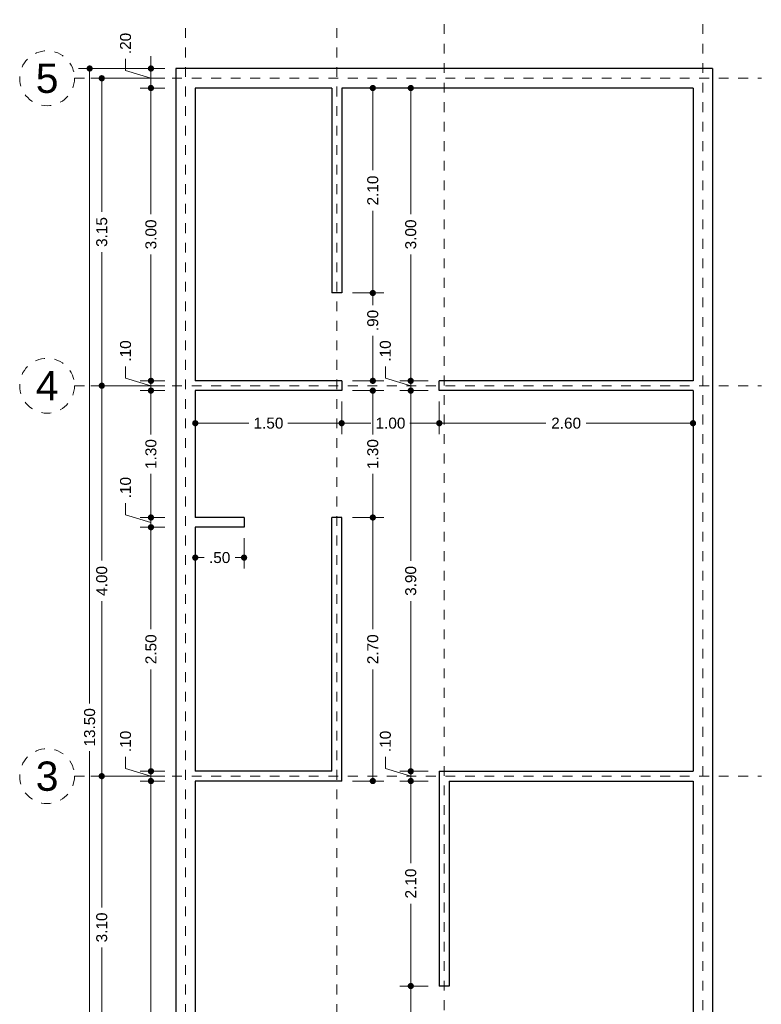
# Model space of a CAD drawing. Header units: millimetres. Extents: x 2565.5 to 2573.1, y 873.1 to 888.6.
# Tile 2 of 2: x 2565.5 to 2573.1, y 878.6 to 888.6. Entities that reach past the tile are written whole.
import ezdxf
from ezdxf.enums import TextEntityAlignment as Align

# ---------------------------------------------------------------- set-up
doc = ezdxf.new("R2010")
doc.units = ezdxf.units.MM
doc.header["$LTSCALE"] = 0.001
doc.linetypes.add('CENTER2', pattern=[28.575, 19.05, -3.175, 3.175, -3.175])
for name, color, linetype, lineweight in [('Cotas', 7, 'Continuous', 18), ('Ejes', 7, 'CENTER2', 5), ('Muros', 7, 'Continuous', 30)]:
    doc.layers.add(name, color=color, linetype=linetype, lineweight=lineweight)
doc.styles.get("Standard").update_dxf_attribs({"font": 'arial.ttf'})
doc.dimstyles.new('1-75', dxfattribs={"dimscale": 75, "dimtxt": 0.0015, "dimasz": 0.00085, "dimexe": 0.0015, "dimexo": 0.0015, "dimgap": 0.0008, "dimtad": 0, "dimzin": 4, "dimdsep": 46, "dimtxsty": 'Standard', "dimblk": 'DOT', "dimcen": 0.0009, "dimclrd": 256, "dimclre": 256, "dimclrt": 256, "dimadec": 0, "dimazin": 0, "dimtfac": 1, "dimtofl": 0, "dimtmove": 1, "dimatfit": 2, "dimfxl": 0.0015, "dimtfill": 1, "dimtolj": 1, "dimtzin": 4, "dimlwd": -1, "dimlwe": -1, "dimarcsym": 0})

# ---------------------------------------------------------------- blocks, each defined once
blk = doc.blocks.new('_DOT')
at = {"color": 0, "linetype": 'ByBlock'}
blk.add_line((-0.5, 0), (-1, 0), dxfattribs=at)
at = {"color": 0, "linetype": 'ByBlock', "const_width": 0.5}
blk.add_lwpolyline([(-0.25, 0, 1), (0.25, 0, 1)], format="xyb", close=True, dxfattribs=at)
blk = doc.blocks.new('*D3')
at = {"layer": 'Cotas', "transparency": 16777216}
for p, q in [((2567.035, 888.142), (2566.153, 888.142)), ((2566.266, 888.078), (2566.266, 881.636)), ((2566.266, 874.706), (2566.266, 881.148)), ((2567.035, 874.642), (2566.153, 874.642))]:
    blk.add_line(p, q, dxfattribs=at)
at = {"layer": 'Defpoints', "color": 0, "transparency": 16777216}
for p in [(2567.148, 888.142), (2566.266, 874.642), (2567.148, 874.642)]:
    blk.add_point(p, dxfattribs=at)
at = {"layer": 'Cotas', "transparency": 16777216, "xscale": 0.06375, "yscale": 0.06375, "zscale": 0.06375}
for p, rotation in [((2566.266, 888.142), 90), ((2566.266, 874.642), 270)]:
    blk.add_blockref('_DOT', p, dxfattribs=dict(at, rotation=rotation))
at = {"layer": 'Cotas', "transparency": 16777216, "insert": (2566.266, 881.392), "char_height": 0.1125, "attachment_point": 5, "rotation": 90, "bg_fill": 3, "box_fill_scale": 1.1, "bg_fill_color": 256, "bg_fill_true_color": 13158600, "bg_fill_transparency": 0}
blk.add_mtext('\\A1;13.50', dxfattribs=at)
blk = doc.blocks.new('*D5')
at = {"layer": 'Cotas', "transparency": 16777216}
for p, q in [((2567.035, 880.892), (2566.277, 880.892)), ((2566.39, 880.828), (2566.39, 879.548)), ((2566.39, 877.856), (2566.39, 879.136)), ((2567.035, 877.792), (2566.277, 877.792))]:
    blk.add_line(p, q, dxfattribs=at)
at = {"layer": 'Defpoints', "color": 0, "transparency": 16777216}
for p in [(2566.39, 880.892), (2567.148, 880.892), (2567.148, 877.792)]:
    blk.add_point(p, dxfattribs=at)
at = {"layer": 'Cotas', "transparency": 16777216, "xscale": 0.06375, "yscale": 0.06375, "zscale": 0.06375}
for p, rotation in [((2566.39, 880.892), 90), ((2566.39, 877.792), 270)]:
    blk.add_blockref('_DOT', p, dxfattribs=dict(at, rotation=rotation))
at = {"layer": 'Cotas', "transparency": 16777216, "insert": (2566.39, 879.342), "char_height": 0.1125, "attachment_point": 5, "rotation": 90, "bg_fill": 3, "box_fill_scale": 1.1, "bg_fill_color": 256, "bg_fill_true_color": 13158600, "bg_fill_transparency": 0}
blk.add_mtext('\\A1;3.10', dxfattribs=at)
blk = doc.blocks.new('*D6')
at = {"layer": 'Cotas', "transparency": 16777216}
for p, q in [((2567.035, 884.892), (2566.277, 884.892)), ((2566.39, 884.828), (2566.39, 883.1)), ((2566.39, 880.956), (2566.39, 882.684)), ((2567.035, 880.892), (2566.277, 880.892))]:
    blk.add_line(p, q, dxfattribs=at)
at = {"layer": 'Defpoints', "color": 0, "transparency": 16777216}
for p in [(2566.39, 884.892), (2567.148, 884.892), (2567.148, 880.892)]:
    blk.add_point(p, dxfattribs=at)
at = {"layer": 'Cotas', "transparency": 16777216, "xscale": 0.06375, "yscale": 0.06375, "zscale": 0.06375}
for p, rotation in [((2566.39, 884.892), 90), ((2566.39, 880.892), 270)]:
    blk.add_blockref('_DOT', p, dxfattribs=dict(at, rotation=rotation))
at = {"layer": 'Cotas', "transparency": 16777216, "insert": (2566.39, 882.892), "char_height": 0.1125, "attachment_point": 5, "rotation": 90, "bg_fill": 3, "box_fill_scale": 1.1, "bg_fill_color": 256, "bg_fill_true_color": 13158600, "bg_fill_transparency": 0}
blk.add_mtext('\\A1;4.00', dxfattribs=at)
blk = doc.blocks.new('*D7')
at = {"layer": 'Cotas', "transparency": 16777216}
for p, q in [((2567.035, 888.042), (2566.277, 888.042)), ((2566.39, 887.978), (2566.39, 886.674)), ((2566.39, 884.956), (2566.39, 886.261)), ((2567.035, 884.892), (2566.277, 884.892))]:
    blk.add_line(p, q, dxfattribs=at)
at = {"layer": 'Defpoints', "color": 0, "transparency": 16777216}
for p in [(2566.39, 888.042), (2567.148, 888.042), (2567.148, 884.892)]:
    blk.add_point(p, dxfattribs=at)
at = {"layer": 'Cotas', "transparency": 16777216, "xscale": 0.06375, "yscale": 0.06375, "zscale": 0.06375}
for p, rotation in [((2566.39, 888.042), 90), ((2566.39, 884.892), 270)]:
    blk.add_blockref('_DOT', p, dxfattribs=dict(at, rotation=rotation))
at = {"layer": 'Cotas', "transparency": 16777216, "insert": (2566.39, 886.467), "char_height": 0.1125, "attachment_point": 5, "rotation": 90, "bg_fill": 3, "box_fill_scale": 1.1, "bg_fill_color": 256, "bg_fill_true_color": 13158600, "bg_fill_transparency": 0}
blk.add_mtext('\\A1;3.15', dxfattribs=at)
blk = doc.blocks.new('*D24')
at = {"layer": 'Cotas', "transparency": 16777216}
for p, q in [((2567.035, 880.842), (2566.782, 880.842)), ((2566.894, 880.778), (2566.894, 877.998)), ((2566.894, 874.806), (2566.894, 877.586)), ((2567.035, 874.742), (2566.782, 874.742))]:
    blk.add_line(p, q, dxfattribs=at)
at = {"layer": 'Defpoints', "color": 0, "transparency": 16777216}
for p in [(2566.894, 880.842), (2567.148, 880.842), (2567.148, 874.742)]:
    blk.add_point(p, dxfattribs=at)
at = {"layer": 'Cotas', "transparency": 16777216, "xscale": 0.06375, "yscale": 0.06375, "zscale": 0.06375}
for p, rotation in [((2566.894, 880.842), 90), ((2566.894, 874.742), 270)]:
    blk.add_blockref('_DOT', p, dxfattribs=dict(at, rotation=rotation))
at = {"layer": 'Cotas', "transparency": 16777216, "insert": (2566.894, 877.792), "char_height": 0.1125, "attachment_point": 5, "rotation": 90, "bg_fill": 3, "box_fill_scale": 1.1, "bg_fill_color": 256, "bg_fill_true_color": 13158600, "bg_fill_transparency": 0}
blk.add_mtext('\\A1;6.10', dxfattribs=at)
blk = doc.blocks.new('*D25')
at = {"layer": 'Cotas', "transparency": 16777216}
for p, q in [((2566.634, 880.97), (2566.634, 881.09)), ((2566.894, 881.006), (2566.894, 881.07)), ((2566.894, 880.892), (2566.634, 880.97)), ((2567.035, 880.942), (2566.782, 880.942)), ((2566.894, 880.842), (2566.894, 880.942)), ((2567.035, 880.842), (2566.782, 880.842)), ((2566.894, 880.778), (2566.894, 880.715))]:
    blk.add_line(p, q, dxfattribs=at)
at = {"layer": 'Defpoints', "color": 0, "transparency": 16777216}
for p in [(2566.894, 880.942), (2567.148, 880.942), (2567.148, 880.842)]:
    blk.add_point(p, dxfattribs=at)
at = {"layer": 'Cotas', "transparency": 16777216, "xscale": 0.06375, "yscale": 0.06375, "zscale": 0.06375}
for p, rotation in [((2566.894, 880.942), 270), ((2566.894, 880.842), 90)]:
    blk.add_blockref('_DOT', p, dxfattribs=dict(at, rotation=rotation))
at = {"layer": 'Cotas', "transparency": 16777216, "insert": (2566.634, 881.248), "char_height": 0.1125, "attachment_point": 5, "rotation": 90, "bg_fill": 3, "box_fill_scale": 1.1, "bg_fill_color": 256, "bg_fill_true_color": 13158600, "bg_fill_transparency": 0}
blk.add_mtext('\\A1;.10', dxfattribs=at)
blk = doc.blocks.new('*D26')
at = {"layer": 'Cotas', "transparency": 16777216}
for p, q in [((2567.035, 883.442), (2566.782, 883.442)), ((2566.894, 883.378), (2566.894, 882.399)), ((2566.894, 881.006), (2566.894, 881.985)), ((2567.035, 880.942), (2566.782, 880.942))]:
    blk.add_line(p, q, dxfattribs=at)
at = {"layer": 'Defpoints', "color": 0, "transparency": 16777216}
for p in [(2566.894, 883.442), (2567.148, 883.442), (2567.148, 880.942)]:
    blk.add_point(p, dxfattribs=at)
at = {"layer": 'Cotas', "transparency": 16777216, "xscale": 0.06375, "yscale": 0.06375, "zscale": 0.06375}
for p, rotation in [((2566.894, 883.442), 90), ((2566.894, 880.942), 270)]:
    blk.add_blockref('_DOT', p, dxfattribs=dict(at, rotation=rotation))
at = {"layer": 'Cotas', "transparency": 16777216, "insert": (2566.894, 882.192), "char_height": 0.1125, "attachment_point": 5, "rotation": 90, "bg_fill": 3, "box_fill_scale": 1.1, "bg_fill_color": 256, "bg_fill_true_color": 13158600, "bg_fill_transparency": 0}
blk.add_mtext('\\A1;2.50', dxfattribs=at)
blk = doc.blocks.new('*D27')
at = {"layer": 'Cotas', "transparency": 16777216}
for p, q in [((2566.634, 883.57), (2566.634, 883.69)), ((2566.894, 883.606), (2566.894, 883.67)), ((2566.894, 883.492), (2566.634, 883.57)), ((2567.035, 883.542), (2566.782, 883.542)), ((2566.894, 883.442), (2566.894, 883.542)), ((2567.035, 883.442), (2566.782, 883.442)), ((2566.894, 883.378), (2566.894, 883.315))]:
    blk.add_line(p, q, dxfattribs=at)
at = {"layer": 'Defpoints', "color": 0, "transparency": 16777216}
for p in [(2566.894, 883.542), (2567.148, 883.542), (2567.148, 883.442)]:
    blk.add_point(p, dxfattribs=at)
at = {"layer": 'Cotas', "transparency": 16777216, "xscale": 0.06375, "yscale": 0.06375, "zscale": 0.06375}
for p, rotation in [((2566.894, 883.542), 270), ((2566.894, 883.442), 90)]:
    blk.add_blockref('_DOT', p, dxfattribs=dict(at, rotation=rotation))
at = {"layer": 'Cotas', "transparency": 16777216, "insert": (2566.634, 883.848), "char_height": 0.1125, "attachment_point": 5, "rotation": 90, "bg_fill": 3, "box_fill_scale": 1.1, "bg_fill_color": 256, "bg_fill_true_color": 13158600, "bg_fill_transparency": 0}
blk.add_mtext('\\A1;.10', dxfattribs=at)
blk = doc.blocks.new('*D28')
at = {"layer": 'Cotas', "transparency": 16777216}
for p, q in [((2567.035, 884.842), (2566.782, 884.842)), ((2566.894, 884.778), (2566.894, 884.393)), ((2566.894, 883.606), (2566.894, 883.991)), ((2567.035, 883.542), (2566.782, 883.542))]:
    blk.add_line(p, q, dxfattribs=at)
at = {"layer": 'Defpoints', "color": 0, "transparency": 16777216}
for p in [(2566.894, 884.842), (2567.148, 884.842), (2567.148, 883.542)]:
    blk.add_point(p, dxfattribs=at)
at = {"layer": 'Cotas', "transparency": 16777216, "xscale": 0.06375, "yscale": 0.06375, "zscale": 0.06375}
for p, rotation in [((2566.894, 884.842), 90), ((2566.894, 883.542), 270)]:
    blk.add_blockref('_DOT', p, dxfattribs=dict(at, rotation=rotation))
at = {"layer": 'Cotas', "transparency": 16777216, "insert": (2566.894, 884.192), "char_height": 0.1125, "attachment_point": 5, "rotation": 90, "bg_fill": 3, "box_fill_scale": 1.1, "bg_fill_color": 256, "bg_fill_true_color": 13158600, "bg_fill_transparency": 0}
blk.add_mtext('\\A1;1.30', dxfattribs=at)
blk = doc.blocks.new('*D29')
at = {"layer": 'Cotas', "transparency": 16777216}
for p, q in [((2566.634, 884.97), (2566.634, 885.09)), ((2566.894, 885.006), (2566.894, 885.07)), ((2566.894, 884.892), (2566.634, 884.97)), ((2567.035, 884.942), (2566.782, 884.942)), ((2566.894, 884.842), (2566.894, 884.942)), ((2567.035, 884.842), (2566.782, 884.842)), ((2566.894, 884.778), (2566.894, 884.715))]:
    blk.add_line(p, q, dxfattribs=at)
at = {"layer": 'Defpoints', "color": 0, "transparency": 16777216}
for p in [(2566.894, 884.942), (2567.148, 884.942), (2567.148, 884.842)]:
    blk.add_point(p, dxfattribs=at)
at = {"layer": 'Cotas', "transparency": 16777216, "xscale": 0.06375, "yscale": 0.06375, "zscale": 0.06375}
for p, rotation in [((2566.894, 884.942), 270), ((2566.894, 884.842), 90)]:
    blk.add_blockref('_DOT', p, dxfattribs=dict(at, rotation=rotation))
at = {"layer": 'Cotas', "transparency": 16777216, "insert": (2566.634, 885.248), "char_height": 0.1125, "attachment_point": 5, "rotation": 90, "bg_fill": 3, "box_fill_scale": 1.1, "bg_fill_color": 256, "bg_fill_true_color": 13158600, "bg_fill_transparency": 0}
blk.add_mtext('\\A1;.10', dxfattribs=at)
blk = doc.blocks.new('*D30')
at = {"layer": 'Cotas', "transparency": 16777216}
for p, q in [((2567.035, 887.942), (2566.782, 887.942)), ((2566.894, 887.878), (2566.894, 886.648)), ((2566.894, 885.006), (2566.894, 886.236)), ((2567.035, 884.942), (2566.782, 884.942))]:
    blk.add_line(p, q, dxfattribs=at)
at = {"layer": 'Defpoints', "color": 0, "transparency": 16777216}
for p in [(2566.894, 887.942), (2567.148, 887.942), (2567.148, 884.942)]:
    blk.add_point(p, dxfattribs=at)
at = {"layer": 'Cotas', "transparency": 16777216, "xscale": 0.06375, "yscale": 0.06375, "zscale": 0.06375}
for p, rotation in [((2566.894, 887.942), 90), ((2566.894, 884.942), 270)]:
    blk.add_blockref('_DOT', p, dxfattribs=dict(at, rotation=rotation))
at = {"layer": 'Cotas', "transparency": 16777216, "insert": (2566.894, 886.442), "char_height": 0.1125, "attachment_point": 5, "rotation": 90, "bg_fill": 3, "box_fill_scale": 1.1, "bg_fill_color": 256, "bg_fill_true_color": 13158600, "bg_fill_transparency": 0}
blk.add_mtext('\\A1;3.00', dxfattribs=at)
blk = doc.blocks.new('*D31')
at = {"layer": 'Cotas', "transparency": 16777216}
for p, q in [((2566.634, 888.12), (2566.634, 888.24)), ((2566.894, 888.206), (2566.894, 888.27)), ((2566.894, 888.042), (2566.634, 888.12)), ((2567.035, 888.142), (2566.782, 888.142)), ((2566.894, 887.942), (2566.894, 888.142)), ((2567.035, 887.942), (2566.782, 887.942)), ((2566.894, 887.878), (2566.894, 887.815))]:
    blk.add_line(p, q, dxfattribs=at)
at = {"layer": 'Defpoints', "color": 0, "transparency": 16777216}
for p in [(2566.894, 888.142), (2567.148, 888.142), (2567.148, 887.942)]:
    blk.add_point(p, dxfattribs=at)
at = {"layer": 'Cotas', "transparency": 16777216, "xscale": 0.06375, "yscale": 0.06375, "zscale": 0.06375}
for p, rotation in [((2566.894, 888.142), 270), ((2566.894, 887.942), 90)]:
    blk.add_blockref('_DOT', p, dxfattribs=dict(at, rotation=rotation))
at = {"layer": 'Cotas', "transparency": 16777216, "insert": (2566.634, 888.398), "char_height": 0.1125, "attachment_point": 5, "rotation": 90, "bg_fill": 3, "box_fill_scale": 1.1, "bg_fill_color": 256, "bg_fill_true_color": 13158600, "bg_fill_transparency": 0}
blk.add_mtext('\\A1;.20', dxfattribs=at)
blk = doc.blocks.new('*D35')
at = {"layer": 'Cotas', "transparency": 16777216}
for p, q in [((2569.735, 878.742), (2569.443, 878.742)), ((2569.556, 878.678), (2569.556, 878.45)), ((2569.556, 877.906), (2569.556, 878.134)), ((2569.735, 877.842), (2569.443, 877.842))]:
    blk.add_line(p, q, dxfattribs=at)
at = {"layer": 'Defpoints', "color": 0, "transparency": 16777216}
for p in [(2569.556, 878.742), (2569.848, 878.742), (2569.848, 877.842)]:
    blk.add_point(p, dxfattribs=at)
at = {"layer": 'Cotas', "transparency": 16777216, "xscale": 0.06375, "yscale": 0.06375, "zscale": 0.06375}
for p, rotation in [((2569.556, 878.742), 90), ((2569.556, 877.842), 270)]:
    blk.add_blockref('_DOT', p, dxfattribs=dict(at, rotation=rotation))
at = {"layer": 'Cotas', "transparency": 16777216, "insert": (2569.556, 878.292), "char_height": 0.1125, "attachment_point": 5, "rotation": 90, "bg_fill": 3, "box_fill_scale": 1.1, "bg_fill_color": 256, "bg_fill_true_color": 13158600, "bg_fill_transparency": 0}
blk.add_mtext('\\A1;.90', dxfattribs=at)
blk = doc.blocks.new('*D36')
at = {"layer": 'Cotas', "transparency": 16777216}
for p, q in [((2569.735, 880.842), (2569.443, 880.842)), ((2569.556, 880.778), (2569.556, 879.999)), ((2569.556, 878.806), (2569.556, 879.585)), ((2569.735, 878.742), (2569.443, 878.742))]:
    blk.add_line(p, q, dxfattribs=at)
at = {"layer": 'Defpoints', "color": 0, "transparency": 16777216}
for p in [(2569.556, 880.842), (2569.848, 880.842), (2569.848, 878.742)]:
    blk.add_point(p, dxfattribs=at)
at = {"layer": 'Cotas', "transparency": 16777216, "xscale": 0.06375, "yscale": 0.06375, "zscale": 0.06375}
for p, rotation in [((2569.556, 880.842), 90), ((2569.556, 878.742), 270)]:
    blk.add_blockref('_DOT', p, dxfattribs=dict(at, rotation=rotation))
at = {"layer": 'Cotas', "transparency": 16777216, "insert": (2569.556, 879.792), "char_height": 0.1125, "attachment_point": 5, "rotation": 90, "bg_fill": 3, "box_fill_scale": 1.1, "bg_fill_color": 256, "bg_fill_true_color": 13158600, "bg_fill_transparency": 0}
blk.add_mtext('\\A1;2.10', dxfattribs=at)
blk = doc.blocks.new('*D37')
at = {"layer": 'Cotas', "transparency": 16777216}
for p, q in [((2569.296, 880.97), (2569.296, 881.09)), ((2569.556, 881.006), (2569.556, 881.07)), ((2569.556, 880.892), (2569.296, 880.97)), ((2569.735, 880.942), (2569.443, 880.942)), ((2569.556, 880.842), (2569.556, 880.942)), ((2569.735, 880.842), (2569.443, 880.842)), ((2569.556, 880.778), (2569.556, 880.715))]:
    blk.add_line(p, q, dxfattribs=at)
at = {"layer": 'Defpoints', "color": 0, "transparency": 16777216}
for p in [(2569.556, 880.942), (2569.848, 880.942), (2569.848, 880.842)]:
    blk.add_point(p, dxfattribs=at)
at = {"layer": 'Cotas', "transparency": 16777216, "xscale": 0.06375, "yscale": 0.06375, "zscale": 0.06375}
for p, rotation in [((2569.556, 880.942), 270), ((2569.556, 880.842), 90)]:
    blk.add_blockref('_DOT', p, dxfattribs=dict(at, rotation=rotation))
at = {"layer": 'Cotas', "transparency": 16777216, "insert": (2569.296, 881.248), "char_height": 0.1125, "attachment_point": 5, "rotation": 90, "bg_fill": 3, "box_fill_scale": 1.1, "bg_fill_color": 256, "bg_fill_true_color": 13158600, "bg_fill_transparency": 0}
blk.add_mtext('\\A1;.10', dxfattribs=at)
blk = doc.blocks.new('*D38')
at = {"layer": 'Cotas', "transparency": 16777216}
for p, q in [((2569.735, 884.842), (2569.443, 884.842)), ((2569.556, 884.778), (2569.556, 883.098)), ((2569.556, 881.006), (2569.556, 882.686)), ((2569.735, 880.942), (2569.443, 880.942))]:
    blk.add_line(p, q, dxfattribs=at)
at = {"layer": 'Defpoints', "color": 0, "transparency": 16777216}
for p in [(2569.556, 884.842), (2569.848, 884.842), (2569.848, 880.942)]:
    blk.add_point(p, dxfattribs=at)
at = {"layer": 'Cotas', "transparency": 16777216, "xscale": 0.06375, "yscale": 0.06375, "zscale": 0.06375}
for p, rotation in [((2569.556, 884.842), 90), ((2569.556, 880.942), 270)]:
    blk.add_blockref('_DOT', p, dxfattribs=dict(at, rotation=rotation))
at = {"layer": 'Cotas', "transparency": 16777216, "insert": (2569.556, 882.892), "char_height": 0.1125, "attachment_point": 5, "rotation": 90, "bg_fill": 3, "box_fill_scale": 1.1, "bg_fill_color": 256, "bg_fill_true_color": 13158600, "bg_fill_transparency": 0}
blk.add_mtext('\\A1;3.90', dxfattribs=at)
blk = doc.blocks.new('*D39')
at = {"layer": 'Cotas', "transparency": 16777216}
for p, q in [((2569.296, 884.97), (2569.296, 885.09)), ((2569.556, 885.006), (2569.556, 885.07)), ((2569.556, 884.892), (2569.296, 884.97)), ((2569.735, 884.942), (2569.443, 884.942)), ((2569.556, 884.842), (2569.556, 884.942)), ((2569.735, 884.842), (2569.443, 884.842)), ((2569.556, 884.778), (2569.556, 884.715))]:
    blk.add_line(p, q, dxfattribs=at)
at = {"layer": 'Defpoints', "color": 0, "transparency": 16777216}
for p in [(2569.556, 884.942), (2569.848, 884.942), (2569.848, 884.842)]:
    blk.add_point(p, dxfattribs=at)
at = {"layer": 'Cotas', "transparency": 16777216, "xscale": 0.06375, "yscale": 0.06375, "zscale": 0.06375}
for p, rotation in [((2569.556, 884.942), 270), ((2569.556, 884.842), 90)]:
    blk.add_blockref('_DOT', p, dxfattribs=dict(at, rotation=rotation))
at = {"layer": 'Cotas', "transparency": 16777216, "insert": (2569.296, 885.248), "char_height": 0.1125, "attachment_point": 5, "rotation": 90, "bg_fill": 3, "box_fill_scale": 1.1, "bg_fill_color": 256, "bg_fill_true_color": 13158600, "bg_fill_transparency": 0}
blk.add_mtext('\\A1;.10', dxfattribs=at)
blk = doc.blocks.new('*D40')
at = {"layer": 'Cotas', "transparency": 16777216}
for p, q in [((2569.621, 887.942), (2569.443, 887.942)), ((2569.556, 887.878), (2569.556, 886.648)), ((2569.556, 885.006), (2569.556, 886.236)), ((2569.735, 884.942), (2569.443, 884.942))]:
    blk.add_line(p, q, dxfattribs=at)
at = {"layer": 'Defpoints', "color": 0, "transparency": 16777216}
for p in [(2569.556, 887.942), (2569.734, 887.942), (2569.848, 884.942)]:
    blk.add_point(p, dxfattribs=at)
at = {"layer": 'Cotas', "transparency": 16777216, "xscale": 0.06375, "yscale": 0.06375, "zscale": 0.06375}
for p, rotation in [((2569.556, 887.942), 90), ((2569.556, 884.942), 270)]:
    blk.add_blockref('_DOT', p, dxfattribs=dict(at, rotation=rotation))
at = {"layer": 'Cotas', "transparency": 16777216, "insert": (2569.556, 886.442), "char_height": 0.1125, "attachment_point": 5, "rotation": 90, "bg_fill": 3, "box_fill_scale": 1.1, "bg_fill_color": 256, "bg_fill_true_color": 13158600, "bg_fill_transparency": 0}
blk.add_mtext('\\A1;3.00', dxfattribs=at)
blk = doc.blocks.new('*D41')
at = {"layer": 'Cotas', "transparency": 16777216}
for p, q in [((2568.96, 887.942), (2569.28, 887.942)), ((2569.167, 887.878), (2569.167, 887.099)), ((2569.167, 885.906), (2569.167, 886.685)), ((2568.96, 885.842), (2569.28, 885.842))]:
    blk.add_line(p, q, dxfattribs=at)
at = {"layer": 'Defpoints', "color": 0, "transparency": 16777216}
for p in [(2568.848, 887.942), (2568.848, 885.842), (2569.167, 885.842)]:
    blk.add_point(p, dxfattribs=at)
at = {"layer": 'Cotas', "transparency": 16777216, "xscale": 0.06375, "yscale": 0.06375, "zscale": 0.06375}
for p, rotation in [((2569.167, 887.942), 90), ((2569.167, 885.842), 270)]:
    blk.add_blockref('_DOT', p, dxfattribs=dict(at, rotation=rotation))
at = {"layer": 'Cotas', "transparency": 16777216, "insert": (2569.167, 886.892), "char_height": 0.1125, "attachment_point": 5, "rotation": 90, "bg_fill": 3, "box_fill_scale": 1.1, "bg_fill_color": 256, "bg_fill_true_color": 13158600, "bg_fill_transparency": 0}
blk.add_mtext('\\A1;2.10', dxfattribs=at)
blk = doc.blocks.new('*D42')
at = {"layer": 'Cotas', "transparency": 16777216}
for p, q in [((2568.96, 885.842), (2569.28, 885.842)), ((2569.167, 885.778), (2569.167, 885.718)), ((2569.167, 885.006), (2569.167, 885.402)), ((2568.96, 884.942), (2569.28, 884.942))]:
    blk.add_line(p, q, dxfattribs=at)
at = {"layer": 'Defpoints', "color": 0, "transparency": 16777216}
for p in [(2568.848, 885.842), (2568.848, 884.942), (2569.167, 884.942)]:
    blk.add_point(p, dxfattribs=at)
at = {"layer": 'Cotas', "transparency": 16777216, "xscale": 0.06375, "yscale": 0.06375, "zscale": 0.06375}
for p, rotation in [((2569.167, 885.842), 90), ((2569.167, 884.942), 270)]:
    blk.add_blockref('_DOT', p, dxfattribs=dict(at, rotation=rotation))
at = {"layer": 'Cotas', "transparency": 16777216, "insert": (2569.167, 885.56), "char_height": 0.1125, "attachment_point": 5, "rotation": 90, "bg_fill": 3, "box_fill_scale": 1.1, "bg_fill_color": 256, "bg_fill_true_color": 13158600, "bg_fill_transparency": 0}
blk.add_mtext('\\A1;.90', dxfattribs=at)
blk = doc.blocks.new('*D43')
at = {"layer": 'Cotas', "transparency": 16777216}
for p, q in [((2568.96, 884.842), (2569.28, 884.842)), ((2569.167, 884.778), (2569.167, 884.393)), ((2569.167, 883.606), (2569.167, 883.991)), ((2568.96, 883.542), (2569.28, 883.542))]:
    blk.add_line(p, q, dxfattribs=at)
at = {"layer": 'Defpoints', "color": 0, "transparency": 16777216}
for p in [(2568.848, 884.842), (2568.848, 883.542), (2569.167, 883.542)]:
    blk.add_point(p, dxfattribs=at)
at = {"layer": 'Cotas', "transparency": 16777216, "xscale": 0.06375, "yscale": 0.06375, "zscale": 0.06375}
for p, rotation in [((2569.167, 884.842), 90), ((2569.167, 883.542), 270)]:
    blk.add_blockref('_DOT', p, dxfattribs=dict(at, rotation=rotation))
at = {"layer": 'Cotas', "transparency": 16777216, "insert": (2569.167, 884.192), "char_height": 0.1125, "attachment_point": 5, "rotation": 90, "bg_fill": 3, "box_fill_scale": 1.1, "bg_fill_color": 256, "bg_fill_true_color": 13158600, "bg_fill_transparency": 0}
blk.add_mtext('\\A1;1.30', dxfattribs=at)
blk = doc.blocks.new('*D44')
at = {"layer": 'Cotas', "transparency": 16777216}
for p, q in [((2568.96, 883.542), (2569.28, 883.542)), ((2569.167, 883.478), (2569.167, 882.399)), ((2569.167, 880.906), (2569.167, 881.985)), ((2568.96, 880.842), (2569.28, 880.842))]:
    blk.add_line(p, q, dxfattribs=at)
at = {"layer": 'Defpoints', "color": 0, "transparency": 16777216}
for p in [(2568.848, 883.542), (2568.848, 880.842), (2569.167, 880.842)]:
    blk.add_point(p, dxfattribs=at)
at = {"layer": 'Cotas', "transparency": 16777216, "xscale": 0.06375, "yscale": 0.06375, "zscale": 0.06375}
for p, rotation in [((2569.167, 883.542), 90), ((2569.167, 880.842), 270)]:
    blk.add_blockref('_DOT', p, dxfattribs=dict(at, rotation=rotation))
at = {"layer": 'Cotas', "transparency": 16777216, "insert": (2569.167, 882.192), "char_height": 0.1125, "attachment_point": 5, "rotation": 90, "bg_fill": 3, "box_fill_scale": 1.1, "bg_fill_color": 256, "bg_fill_true_color": 13158600, "bg_fill_transparency": 0}
blk.add_mtext('\\A1;2.70', dxfattribs=at)
blk = doc.blocks.new('*D45')
at = {"layer": 'Cotas', "transparency": 16777216}
for p, q in [((2567.348, 884.73), (2567.348, 884.396)), ((2568.848, 884.73), (2568.848, 884.396)), ((2567.411, 884.508), (2567.897, 884.508)), ((2568.784, 884.508), (2568.298, 884.508))]:
    blk.add_line(p, q, dxfattribs=at)
at = {"layer": 'Defpoints', "color": 0, "transparency": 16777216}
for p in [(2567.348, 884.842), (2568.848, 884.842), (2568.848, 884.508)]:
    blk.add_point(p, dxfattribs=at)
at = {"layer": 'Cotas', "transparency": 16777216, "xscale": 0.06375, "yscale": 0.06375, "zscale": 0.06375, "rotation": 180}
blk.add_blockref('_DOT', (2567.348, 884.508), dxfattribs=at)
at = {"layer": 'Cotas', "transparency": 16777216, "xscale": 0.06375, "yscale": 0.06375, "zscale": 0.06375}
blk.add_blockref('_DOT', (2568.848, 884.508), dxfattribs=at)
at = {"layer": 'Cotas', "transparency": 16777216, "insert": (2568.098, 884.508), "char_height": 0.1125, "attachment_point": 5, "bg_fill": 3, "box_fill_scale": 1.1, "bg_fill_color": 256, "bg_fill_true_color": 13158600, "bg_fill_transparency": 0}
blk.add_mtext('\\A1;1.50', dxfattribs=at)
blk = doc.blocks.new('*D46')
at = {"layer": 'Cotas', "transparency": 16777216}
for p, q in [((2568.848, 884.73), (2568.848, 884.396)), ((2569.848, 884.73), (2569.848, 884.396)), ((2568.911, 884.508), (2569.147, 884.508)), ((2569.784, 884.508), (2569.548, 884.508))]:
    blk.add_line(p, q, dxfattribs=at)
at = {"layer": 'Defpoints', "color": 0, "transparency": 16777216}
for p in [(2568.848, 884.842), (2569.848, 884.842), (2569.848, 884.508)]:
    blk.add_point(p, dxfattribs=at)
at = {"layer": 'Cotas', "transparency": 16777216, "xscale": 0.06375, "yscale": 0.06375, "zscale": 0.06375, "rotation": 180}
blk.add_blockref('_DOT', (2568.848, 884.508), dxfattribs=at)
at = {"layer": 'Cotas', "transparency": 16777216, "xscale": 0.06375, "yscale": 0.06375, "zscale": 0.06375}
blk.add_blockref('_DOT', (2569.848, 884.508), dxfattribs=at)
at = {"layer": 'Cotas', "transparency": 16777216, "insert": (2569.348, 884.508), "char_height": 0.1125, "attachment_point": 5, "bg_fill": 3, "box_fill_scale": 1.1, "bg_fill_color": 256, "bg_fill_true_color": 13158600, "bg_fill_transparency": 0}
blk.add_mtext('\\A1;1.00', dxfattribs=at)
blk = doc.blocks.new('*D47')
at = {"layer": 'Cotas', "transparency": 16777216}
for p, q in [((2569.848, 884.73), (2569.848, 884.396)), ((2572.448, 884.73), (2572.448, 884.396)), ((2569.911, 884.508), (2570.941, 884.508)), ((2572.384, 884.508), (2571.354, 884.508))]:
    blk.add_line(p, q, dxfattribs=at)
at = {"layer": 'Defpoints', "color": 0, "transparency": 16777216}
for p in [(2569.848, 884.842), (2572.448, 884.842), (2572.448, 884.508)]:
    blk.add_point(p, dxfattribs=at)
at = {"layer": 'Cotas', "transparency": 16777216, "xscale": 0.06375, "yscale": 0.06375, "zscale": 0.06375, "rotation": 180}
blk.add_blockref('_DOT', (2569.848, 884.508), dxfattribs=at)
at = {"layer": 'Cotas', "transparency": 16777216, "xscale": 0.06375, "yscale": 0.06375, "zscale": 0.06375}
blk.add_blockref('_DOT', (2572.448, 884.508), dxfattribs=at)
at = {"layer": 'Cotas', "transparency": 16777216, "insert": (2571.148, 884.508), "char_height": 0.1125, "attachment_point": 5, "bg_fill": 3, "box_fill_scale": 1.1, "bg_fill_color": 256, "bg_fill_true_color": 13158600, "bg_fill_transparency": 0}
blk.add_mtext('\\A1;2.60', dxfattribs=at)
blk = doc.blocks.new('*D48')
at = {"layer": 'Cotas', "transparency": 16777216}
for p, q in [((2567.348, 883.33), (2567.348, 883.019)), ((2567.848, 883.33), (2567.848, 883.019)), ((2567.411, 883.131), (2567.439, 883.131)), ((2567.784, 883.131), (2567.756, 883.131))]:
    blk.add_line(p, q, dxfattribs=at)
at = {"layer": 'Defpoints', "color": 0, "transparency": 16777216}
for p in [(2567.348, 883.442), (2567.848, 883.442), (2567.848, 883.131)]:
    blk.add_point(p, dxfattribs=at)
at = {"layer": 'Cotas', "transparency": 16777216, "xscale": 0.06375, "yscale": 0.06375, "zscale": 0.06375, "rotation": 180}
blk.add_blockref('_DOT', (2567.348, 883.131), dxfattribs=at)
at = {"layer": 'Cotas', "transparency": 16777216, "xscale": 0.06375, "yscale": 0.06375, "zscale": 0.06375}
blk.add_blockref('_DOT', (2567.848, 883.131), dxfattribs=at)
at = {"layer": 'Cotas', "transparency": 16777216, "insert": (2567.598, 883.131), "char_height": 0.1125, "attachment_point": 5, "bg_fill": 3, "box_fill_scale": 1.1, "bg_fill_color": 256, "bg_fill_true_color": 13158600, "bg_fill_transparency": 0}
blk.add_mtext('\\A1;.50', dxfattribs=at)

msp = doc.modelspace()

# ---------------------------------------------------------------- linework, layer by layer
at = {"layer": 'Ejes', "linetype": 'CENTER2'}
for p, q in [((2567.248, 873.656), (2567.248, 888.642)), ((2568.798, 873.656), (2568.798, 888.642)), ((2569.898, 873.696), (2569.898, 888.642)), ((2572.548, 873.696), (2572.548, 888.642)), ((2566.112, 888.042), (2573.148, 888.042)), ((2566.112, 884.892), (2573.148, 884.892)), ((2566.112, 880.892), (2573.148, 880.892))]:
    msp.add_line(p, q, dxfattribs=at)
at = {"layer": 'Ejes'}
for centre in [(2565.83, 888.042), (2565.83, 884.892), (2565.83, 880.892)]:
    msp.add_circle(centre, 0.281, dxfattribs=at)
at = {"layer": 'Muros'}
for p, q in [((2567.148, 888.142), (2567.148, 874.642)), ((2572.648, 888.142), (2567.148, 888.142)), ((2572.648, 888.142), (2572.648, 874.642)), ((2567.348, 887.942), (2567.348, 884.942)), ((2568.748, 887.942), (2567.348, 887.942)), ((2568.748, 887.942), (2568.748, 885.842)), ((2572.448, 887.942), (2568.848, 887.942)), ((2568.848, 887.942), (2568.848, 885.842)), ((2572.448, 887.942), (2572.448, 884.942)), ((2568.848, 885.842), (2568.748, 885.842)), ((2568.848, 884.942), (2567.348, 884.942)), ((2568.848, 884.942), (2568.848, 884.842)), ((2572.448, 884.942), (2569.848, 884.942)), ((2569.848, 884.842), (2569.848, 884.942)), ((2568.848, 884.842), (2567.348, 884.842)), ((2567.348, 884.842), (2567.348, 883.542)), ((2572.448, 884.842), (2569.848, 884.842)), ((2572.448, 884.842), (2572.448, 880.942)), ((2567.848, 883.542), (2567.348, 883.542)), ((2567.848, 883.542), (2567.848, 883.442)), ((2568.748, 880.942), (2568.748, 883.542)), ((2568.848, 883.542), (2568.748, 883.542)), ((2568.848, 880.842), (2568.848, 883.542)), ((2567.848, 883.442), (2567.348, 883.442)), ((2567.348, 883.442), (2567.348, 880.942)), ((2568.748, 880.942), (2567.348, 880.942)), ((2569.848, 880.942), (2569.848, 878.742)), ((2569.848, 880.942), (2572.448, 880.942)), ((2568.848, 880.842), (2567.348, 880.842)), ((2567.348, 880.842), (2567.348, 874.742)), ((2569.948, 880.842), (2569.948, 878.742)), ((2569.948, 880.842), (2572.448, 880.842)), ((2572.448, 880.842), (2572.448, 877.842)), ((2569.948, 878.742), (2569.848, 878.742))]:
    msp.add_line(p, q, dxfattribs=at)

# ---------------------------------------------------------------- texts
at = {"layer": 'Ejes'}
for s, p in [('5', (2565.83, 888.042)), ('4', (2565.83, 884.892)), ('3', (2565.83, 880.892))]:
    msp.add_text(s, height=0.3, dxfattribs=at).set_placement(p, align=Align.MIDDLE_CENTER)

# ---------------------------------------------------------------- next in the draw order: dimensions: what is measured, and where the dimension line sits
at = {"layer": 'Cotas'}
for base, p1, p2, picture, middle in [((2566.266, 874.642), (2567.148, 888.142), (2567.148, 874.642), '*D3', (2566.266, 881.392)), ((2569.167, 885.842), (2568.848, 887.942), (2568.848, 885.842), '*D41', (2569.167, 886.892)), ((2569.556, 878.742), (2569.848, 877.842), (2569.848, 878.742), '*D35', (2569.556, 878.292))]:
    dim = msp.add_linear_dim(base=base, p1=p1, p2=p2, angle=90, dimstyle='1-75', dxfattribs=at)
    dim.commit()
    dim.dimension.update_dxf_attribs({"geometry": picture, "text_midpoint": middle})
dim = msp.add_linear_dim(base=(2567.848, 883.131), p1=(2567.348, 883.442), p2=(2567.848, 883.442), dimstyle='1-75', dxfattribs=at)
dim.commit()
dim.dimension.update_dxf_attribs({"geometry": '*D48', "text_midpoint": (2567.598, 883.131), "dimtype": 160})

# ---------------------------------------------------------------- next in the draw order: dimensions: what is measured, and where the dimension line sits
for base, p1, p2, picture, middle in [((2566.39, 880.892), (2567.148, 877.792), (2567.148, 880.892), '*D5', (2566.39, 879.342)), ((2569.556, 880.842), (2569.848, 878.742), (2569.848, 880.842), '*D36', (2569.556, 879.792))]:
    dim = msp.add_linear_dim(base=base, p1=p1, p2=p2, angle=90, dimstyle='1-75', dxfattribs=at)
    dim.commit()
    dim.dimension.update_dxf_attribs({"geometry": picture, "text_midpoint": middle})

# ---------------------------------------------------------------- next in the draw order: dimensions: what is measured, and where the dimension line sits
for base, p1, p2, picture, middle in [((2566.39, 884.892), (2567.148, 880.892), (2567.148, 884.892), '*D6', (2566.39, 882.892)), ((2569.556, 880.942), (2569.848, 880.842), (2569.848, 880.942), '*D37', (2569.296, 881.15))]:
    dim = msp.add_linear_dim(base=base, p1=p1, p2=p2, angle=90, dimstyle='1-75', dxfattribs=at)
    dim.commit()
    dim.dimension.update_dxf_attribs({"geometry": picture, "text_midpoint": middle})

# ---------------------------------------------------------------- next in the draw order: dimensions: what is measured, and where the dimension line sits
for base, p1, p2, picture, middle in [((2566.39, 888.042), (2567.148, 884.892), (2567.148, 888.042), '*D7', (2566.39, 886.467)), ((2569.556, 884.842), (2569.848, 880.942), (2569.848, 884.842), '*D38', (2569.556, 882.892)), ((2566.894, 880.842), (2567.148, 874.742), (2567.148, 880.842), '*D24', (2566.894, 877.792))]:
    dim = msp.add_linear_dim(base=base, p1=p1, p2=p2, angle=90, dimstyle='1-75', dxfattribs=at)
    dim.commit()
    dim.dimension.update_dxf_attribs({"geometry": picture, "text_midpoint": middle})

# ---------------------------------------------------------------- next in the draw order: dimensions: what is measured, and where the dimension line sits
for base, p1, p2, picture, middle in [((2569.556, 884.942), (2569.848, 884.842), (2569.848, 884.942), '*D39', (2569.296, 885.15)), ((2566.894, 880.942), (2567.148, 880.842), (2567.148, 880.942), '*D25', (2566.634, 881.15))]:
    dim = msp.add_linear_dim(base=base, p1=p1, p2=p2, angle=90, dimstyle='1-75', dxfattribs=at)
    dim.commit()
    dim.dimension.update_dxf_attribs({"geometry": picture, "text_midpoint": middle})

# ---------------------------------------------------------------- next in the draw order: dimensions: what is measured, and where the dimension line sits
for base, p1, p2, picture, middle in [((2569.556, 887.942), (2569.848, 884.942), (2569.734, 887.942), '*D40', (2569.556, 886.442)), ((2566.894, 883.442), (2567.148, 880.942), (2567.148, 883.442), '*D26', (2566.894, 882.192))]:
    dim = msp.add_linear_dim(base=base, p1=p1, p2=p2, angle=90, dimstyle='1-75', dxfattribs=at)
    dim.commit()
    dim.dimension.update_dxf_attribs({"geometry": picture, "text_midpoint": middle})
dim = msp.add_linear_dim(base=(2569.167, 884.942), p1=(2568.848, 885.842), p2=(2568.848, 884.942), angle=90, dimstyle='1-75', override={"dimjust": 1}, dxfattribs=at)
dim.commit()
dim.dimension.update_dxf_attribs({"geometry": '*D42', "text_midpoint": (2569.167, 885.56)})

# ---------------------------------------------------------------- next in the draw order: dimensions: what is measured, and where the dimension line sits
for base, p1, p2, picture, middle in [((2569.167, 883.542), (2568.848, 884.842), (2568.848, 883.542), '*D43', (2569.167, 884.192)), ((2566.894, 883.542), (2567.148, 883.442), (2567.148, 883.542), '*D27', (2566.634, 883.75))]:
    dim = msp.add_linear_dim(base=base, p1=p1, p2=p2, angle=90, dimstyle='1-75', dxfattribs=at)
    dim.commit()
    dim.dimension.update_dxf_attribs({"geometry": picture, "text_midpoint": middle})

# ---------------------------------------------------------------- next in the draw order: dimensions: what is measured, and where the dimension line sits
for base, p1, p2, picture, middle in [((2566.894, 884.842), (2567.148, 883.542), (2567.148, 884.842), '*D28', (2566.894, 884.192)), ((2569.167, 880.842), (2568.848, 883.542), (2568.848, 880.842), '*D44', (2569.167, 882.192))]:
    dim = msp.add_linear_dim(base=base, p1=p1, p2=p2, angle=90, dimstyle='1-75', dxfattribs=at)
    dim.commit()
    dim.dimension.update_dxf_attribs({"geometry": picture, "text_midpoint": middle})
dim = msp.add_linear_dim(base=(2568.848, 884.508), p1=(2567.348, 884.842), p2=(2568.848, 884.842), dimstyle='1-75', dxfattribs=at)
dim.commit()
dim.dimension.update_dxf_attribs({"geometry": '*D45', "text_midpoint": (2568.098, 884.508)})

# ---------------------------------------------------------------- next in the draw order: dimensions: what is measured, and where the dimension line sits
dim = msp.add_linear_dim(base=(2566.894, 884.942), p1=(2567.148, 884.842), p2=(2567.148, 884.942), angle=90, dimstyle='1-75', dxfattribs=at)
dim.commit()
dim.dimension.update_dxf_attribs({"geometry": '*D29', "text_midpoint": (2566.634, 885.15)})
dim = msp.add_linear_dim(base=(2569.848, 884.508), p1=(2568.848, 884.842), p2=(2569.848, 884.842), dimstyle='1-75', dxfattribs=at)
dim.commit()
dim.dimension.update_dxf_attribs({"geometry": '*D46', "text_midpoint": (2569.348, 884.508)})

# ---------------------------------------------------------------- next in the draw order: dimensions: what is measured, and where the dimension line sits
dim = msp.add_linear_dim(base=(2566.894, 887.942), p1=(2567.148, 884.942), p2=(2567.148, 887.942), angle=90, dimstyle='1-75', dxfattribs=at)
dim.commit()
dim.dimension.update_dxf_attribs({"geometry": '*D30', "text_midpoint": (2566.894, 886.442)})
dim = msp.add_linear_dim(base=(2572.448, 884.508), p1=(2569.848, 884.842), p2=(2572.448, 884.842), dimstyle='1-75', dxfattribs=at)
dim.commit()
dim.dimension.update_dxf_attribs({"geometry": '*D47', "text_midpoint": (2571.148, 884.508)})

# ---------------------------------------------------------------- next in the draw order: dimensions: what is measured, and where the dimension line sits
dim = msp.add_linear_dim(base=(2566.894, 888.142), p1=(2567.148, 887.942), p2=(2567.148, 888.142), angle=90, dimstyle='1-75', dxfattribs=at)
dim.commit()
dim.dimension.update_dxf_attribs({"geometry": '*D31', "text_midpoint": (2566.634, 888.3)})

doc.saveas('drawing.dxf')
